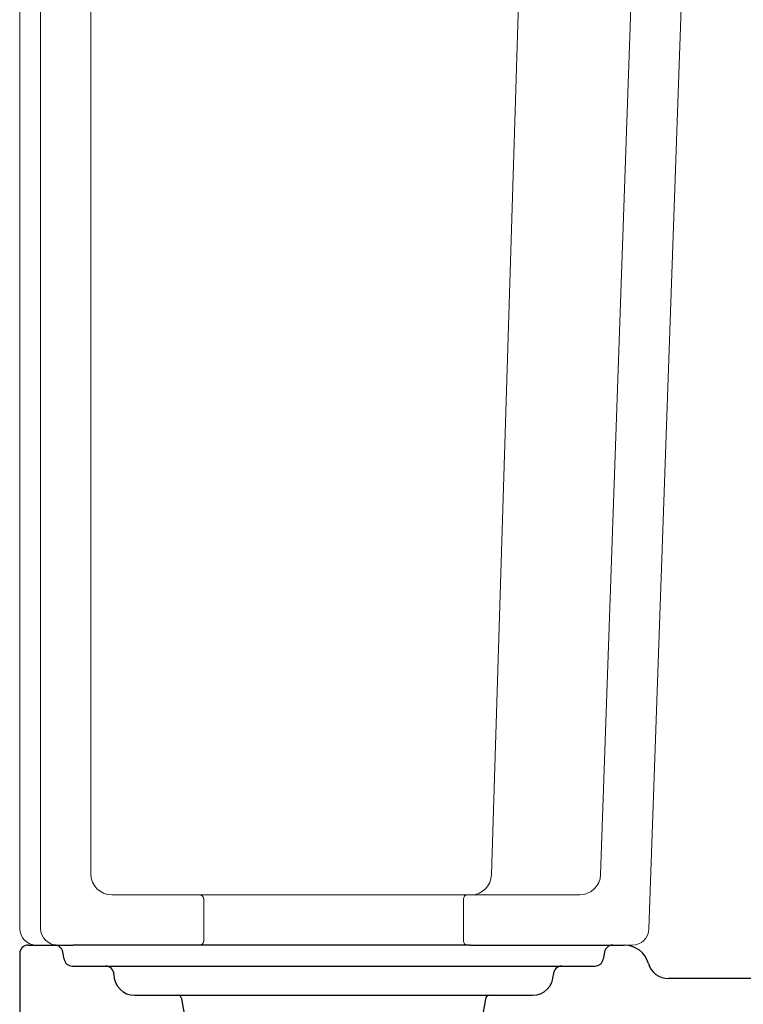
# Model space of a CAD drawing. Header units: millimetres. Extents: x 6453.725 to 6454.325, y 2091.985 to 2092.897.
# Tile 2 of 3: x 6453.725 to 6453.898, y 2092.427 to 2092.662. Entities that reach past the tile are written whole.
import ezdxf

# ---------------------------------------------------------------- set-up
doc = ezdxf.new("R2010")
doc.units = ezdxf.units.MM
doc.layers.add('SANINDUSA', color=3, linetype='Continuous')

msp = doc.modelspace()

# ---------------------------------------------------------------- linework, layer by layer
at = {"layer": 'SANINDUSA', "linetype": 'Continuous', "lineweight": 15}
for p, q in [((6453.74191133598, 2092.851655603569), (6453.74191133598, 2092.457917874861)), ((6453.863689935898, 2092.457743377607), (6453.877446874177, 2092.851690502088)), ((6453.724911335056, 2092.444917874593), (6453.724911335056, 2092.848655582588)), ((6453.729911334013, 2092.848655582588), (6453.729911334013, 2092.444917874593)), ((6453.875244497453, 2092.44477827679), (6453.889345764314, 2092.848585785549)), ((6453.746911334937, 2092.452917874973), (6453.767911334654, 2092.452917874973)), ((6453.767911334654, 2092.452917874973), (6453.831911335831, 2092.452917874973)), ((6453.831911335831, 2092.452917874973), (6453.858692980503, 2092.452917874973)), ((6453.768911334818, 2092.441917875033), (6453.768911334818, 2092.451917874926)), ((6453.830911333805, 2092.451917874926), (6453.830911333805, 2092.441917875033)), ((6453.729204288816, 2092.440917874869), (6453.728911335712, 2092.440917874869)), ((6453.733911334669, 2092.440917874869), (6453.729204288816, 2092.440917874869)), ((6453.733911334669, 2092.440917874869), (6453.767911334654, 2092.440917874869)), ((6453.831911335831, 2092.440917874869), (6453.767911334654, 2092.440917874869)), ((6453.831911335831, 2092.440917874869), (6453.871246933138, 2092.440917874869))]:
    msp.add_line(p, q, dxfattribs=at)
at = {"layer": 'SANINDUSA'}
for p, q in [((6453.726911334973, 2092.44091787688), (6453.733233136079, 2092.44091787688)), ((6453.733233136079, 2092.44091787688), (6453.737714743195, 2092.44091787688)), ((6453.832540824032, 2092.440911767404), (6453.740126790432, 2092.440911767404)), ((6453.834939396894, 2092.44091787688), (6453.839084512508, 2092.44091787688)), ((6453.839084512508, 2092.44091787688), (6453.866593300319, 2092.44091787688)), ((6453.866593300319, 2092.44091787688), (6453.869332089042, 2092.44091787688)), ((6453.724911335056, 2092.438917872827), (6453.724911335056, 2092.417917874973)), ((6453.735501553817, 2092.437570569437), (6453.735202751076, 2092.43926515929)), ((6453.864623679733, 2092.43926515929), (6453.864324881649, 2092.437570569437)), ((6453.737471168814, 2092.435917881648), (6453.745413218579, 2092.435917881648)), ((6453.745413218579, 2092.435917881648), (6453.854413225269, 2092.435917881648)), ((6453.854413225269, 2092.435917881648), (6453.862355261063, 2092.435917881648)), ((6453.953422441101, 2092.432917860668), (6453.879915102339, 2092.432917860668)), ((6453.752413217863, 2092.428917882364), (6453.762663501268, 2092.428917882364)), ((6453.762663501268, 2092.428917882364), (6453.837162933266, 2092.428917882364)), ((6453.837162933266, 2092.428917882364), (6453.847413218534, 2092.428917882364)), ((6453.768967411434, 2092.397925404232), (6453.763648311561, 2092.428091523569)), ((6453.836178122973, 2092.428091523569), (6453.835120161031, 2092.422091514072))]:
    msp.add_line(p, q, dxfattribs=at)
at = {"layer": 'SANINDUSA', "linetype": 'Continuous', "lineweight": 15, "flags": 128}
msp.add_lwpolyline([(6453.849707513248, 2092.847655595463), (6453.84955264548, 2092.842661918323), (6453.848312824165, 2092.802687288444), (6453.843352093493, 2092.642788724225), (6453.837608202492, 2092.457743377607)], dxfattribs=at)
at = {"layer": 'SANINDUSA', "linetype": 'Continuous', "lineweight": 15}
for centre, radius, start, end in [((6453.746911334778, 2092.457917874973), 0.005, 180, 270), ((6453.832734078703, 2092.457790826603), 0.004874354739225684, 271.374786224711, 359.4422502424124), ((6453.858692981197, 2092.457917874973), 0.005000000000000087, 270, 357.9999999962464), ((6453.767911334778, 2092.451917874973), 0.0009999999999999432, 0, 90), ((6453.831911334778, 2092.451917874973), 0.0009999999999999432, 90, 180), ((6453.728911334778, 2092.444917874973), 0.004000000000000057, 180, 270), ((6453.733911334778, 2092.444917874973), 0.004000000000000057, 180, 270), ((6453.87124693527, 2092.444917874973), 0.004000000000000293, 270, 357.9999999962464), ((6453.767911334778, 2092.441917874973), 0.001000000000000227, 270, 0), ((6453.831911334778, 2092.441917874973), 0.001000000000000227, 180, 270)]:
    msp.add_arc(centre, radius, start, end, dxfattribs=at)
at = {"layer": 'SANINDUSA'}
for centre, radius, start, end in [((6453.726911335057, 2092.438917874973), 0.00200000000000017, 90, 180), ((6453.733233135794, 2092.438917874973), 0.002000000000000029, 9.99999999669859, 90), ((6453.736944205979, 2091.660560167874), 0.7803580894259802, 89.76632628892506, 89.94342529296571), ((6453.832012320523, 2093.119243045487), 0.6783314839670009, 270.0446404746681, 270.2472384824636), ((6453.866593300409, 2092.438917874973), 0.002000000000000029, 90, 170.0000000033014), ((6453.869332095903, 2092.434917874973), 0.006000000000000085, 15.82662012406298, 90), ((6453.737471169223, 2092.437917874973), 0.002000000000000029, 189.9999999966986, 270), ((6453.862355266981, 2092.437917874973), 0.002000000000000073, 270, 350.0000000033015), ((6453.879915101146, 2092.437917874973), 0.005000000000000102, 195.826620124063, 270), ((6453.745413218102, 2092.433917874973), 0.002000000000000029, 0, 90), ((6453.752413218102, 2092.433917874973), 0.005, 180, 270), ((6453.847413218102, 2092.433917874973), 0.005, 270, 0), ((6453.854413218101, 2092.433917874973), 0.002000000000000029, 90, 180), ((6453.762663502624, 2092.427917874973), 0.0009999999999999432, 9.99999999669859, 90), ((6453.837162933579, 2092.427917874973), 0.0009999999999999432, 90, 170.0000000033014)]:
    msp.add_arc(centre, radius, start, end, dxfattribs=at)

doc.saveas('drawing.dxf')
